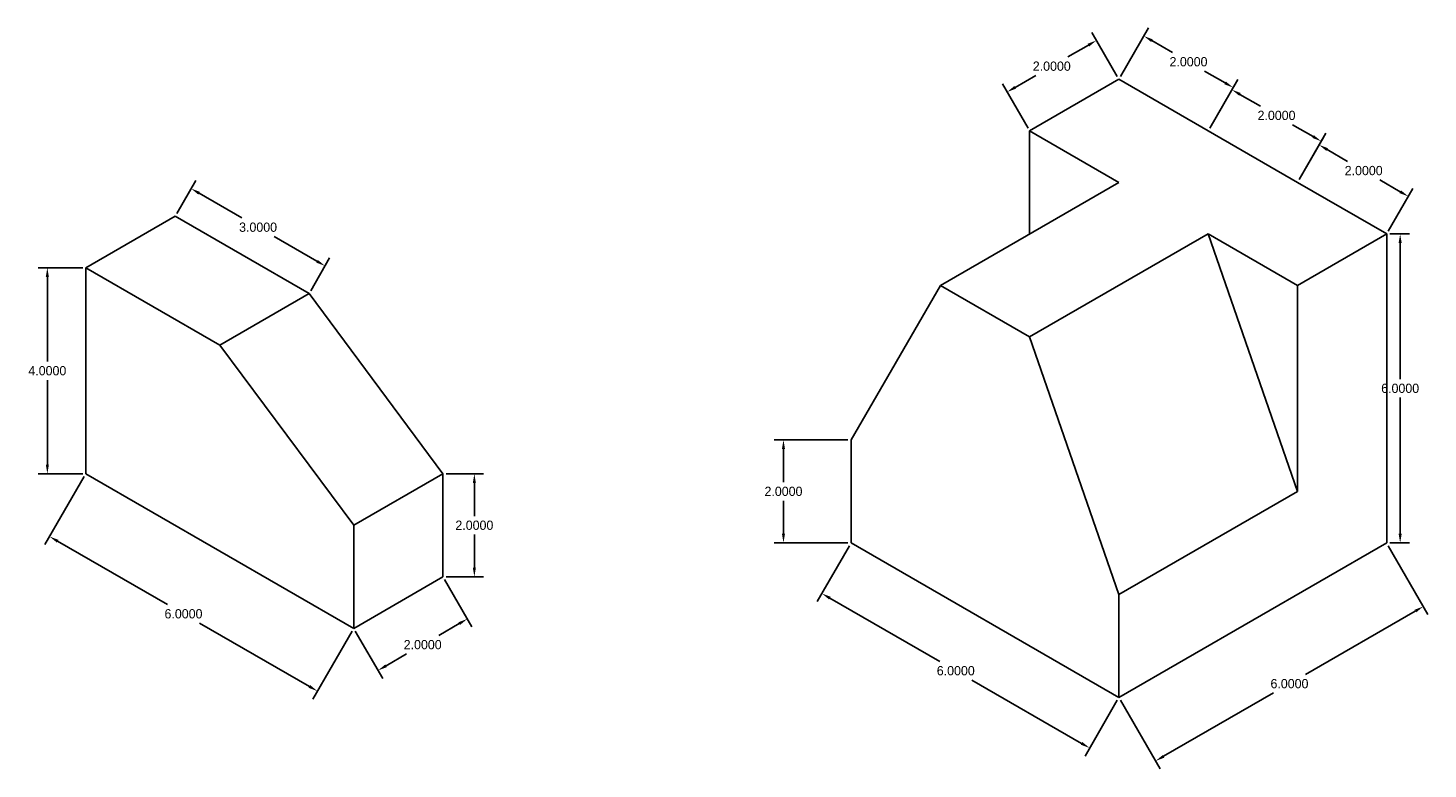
# Model space of a CAD drawing. Header units: inches. Extents: x -33 to 201, y -15 to 35.
# Tile 2 of 10: x -14 to 13, y -15 to -1. Entities that reach past the tile are written whole.
import ezdxf

# ---------------------------------------------------------------- set-up
doc = ezdxf.new("R2010")
doc.units = ezdxf.units.IN
doc.header["$MEASUREMENT"] = 0
doc.dimstyles.get("Standard").update_dxf_attribs({"dimtxt": 0.18, "dimasz": 0.18, "dimexe": 0.18, "dimexo": 0.0625, "dimgap": 0.09, "dimtad": 0, "dimtih": 1, "dimtoh": 1, "dimdec": 4, "dimzin": 0, "dimdsep": 46, "dimtxsty": 'Standard', "dimcen": 0.09, "dimadec": 0, "dimazin": 0, "dimtfac": 1, "dimtdec": 4, "dimtofl": 0, "dimtmove": 0, "dimatfit": 3, "dimfxl": 0, "dimtolj": 1, "dimtzin": 0, "dimarcsym": 0})

# ---------------------------------------------------------------- blocks, each defined once
blk = doc.blocks.new('*D136')
at = {"color": 0, "linetype": 'Continuous', "lineweight": -2}
for p, q in [((-13.068, -9.481), (-13.831, -10.802)), ((-13.585, -10.736), (-11.454, -11.966)), ((-8.7, -13.556), (-10.831, -12.326)), ((-7.872, -12.481), (-8.634, -13.802))]:
    blk.add_line(p, q, dxfattribs=at)
at = {"color": 0, "linetype": 'Continuous'}
for points in [[(-13.57, -10.71), (-13.6, -10.762), (-13.741, -10.646)], [(-8.685, -13.53), (-8.715, -13.582), (-8.544, -13.646)]]:
    blk.add_solid(points, dxfattribs=at)
at = {"layer": 'Defpoints', "color": 0, "linetype": 'Continuous'}
for p in [(-13.037, -9.427), (-7.841, -12.427), (-8.544, -13.646)]:
    blk.add_point(p, dxfattribs=at)
at = {"color": 0, "linetype": 'Continuous', "insert": (-11.143, -12.146), "char_height": 0.18, "attachment_point": 5}
blk.add_mtext('\\A1;6.0000', dxfattribs=at)
blk = doc.blocks.new('*D137')
at = {"color": 0, "linetype": 'Continuous', "lineweight": -2}
for p, q in [((-6.077, -11.481), (-5.546, -12.401)), ((-7.809, -12.481), (-7.278, -13.401)), ((-5.792, -12.335), (-6.191, -12.565)), ((-7.212, -13.155), (-6.814, -12.925))]:
    blk.add_line(p, q, dxfattribs=at)
at = {"color": 0, "linetype": 'Continuous'}
for points in [[(-5.807, -12.309), (-5.777, -12.361), (-5.636, -12.245)], [(-7.227, -13.129), (-7.197, -13.181), (-7.368, -13.245)]]:
    blk.add_solid(points, dxfattribs=at)
at = {"layer": 'Defpoints', "color": 0, "linetype": 'Continuous'}
for p in [(-6.109, -11.427), (-7.841, -12.427), (-5.636, -12.245)]:
    blk.add_point(p, dxfattribs=at)
at = {"color": 0, "linetype": 'Continuous', "insert": (-6.502, -12.745), "char_height": 0.18, "attachment_point": 5}
blk.add_mtext('\\A1;2.0000', dxfattribs=at)
blk = doc.blocks.new('*D138')
at = {"color": 0, "linetype": 'Continuous', "lineweight": -2}
for p, q in [((-6.046, -9.427), (-5.319, -9.427)), ((-5.499, -9.607), (-5.499, -10.247)), ((-5.499, -11.247), (-5.499, -10.607)), ((-6.046, -11.427), (-5.319, -11.427))]:
    blk.add_line(p, q, dxfattribs=at)
at = {"color": 0, "linetype": 'Continuous'}
for points in [[(-5.529, -9.607), (-5.469, -9.607), (-5.499, -9.427)], [(-5.529, -11.247), (-5.469, -11.247), (-5.499, -11.427)]]:
    blk.add_solid(points, dxfattribs=at)
at = {"layer": 'Defpoints', "color": 0, "linetype": 'Continuous'}
for p in [(-6.109, -9.427), (-6.109, -11.427), (-5.499, -11.427)]:
    blk.add_point(p, dxfattribs=at)
at = {"color": 0, "linetype": 'Continuous', "insert": (-5.499, -10.427), "char_height": 0.18, "attachment_point": 5}
blk.add_mtext('\\A1;2.0000', dxfattribs=at)
blk = doc.blocks.new('*D139')
at = {"color": 0, "linetype": 'Continuous', "lineweight": -2}
for p, q in [((-13.099, -5.427), (-13.965, -5.427)), ((-13.785, -5.607), (-13.785, -7.247)), ((-13.785, -9.247), (-13.785, -7.607)), ((-13.099, -9.427), (-13.965, -9.427))]:
    blk.add_line(p, q, dxfattribs=at)
at = {"color": 0, "linetype": 'Continuous'}
for points in [[(-13.815, -5.607), (-13.755, -5.607), (-13.785, -5.427)], [(-13.815, -9.247), (-13.755, -9.247), (-13.785, -9.427)]]:
    blk.add_solid(points, dxfattribs=at)
at = {"layer": 'Defpoints', "color": 0, "linetype": 'Continuous'}
for p in [(-13.037, -5.427), (-13.785, -9.427), (-13.037, -9.427)]:
    blk.add_point(p, dxfattribs=at)
at = {"color": 0, "linetype": 'Continuous', "insert": (-13.785, -7.427), "char_height": 0.18, "attachment_point": 5}
blk.add_mtext('\\A1;4.0000', dxfattribs=at)
blk = doc.blocks.new('*D140')
at = {"color": 0, "linetype": 'Continuous', "lineweight": -2}
for p, q in [((-11.274, -4.373), (-10.905, -3.735)), ((-10.839, -3.981), (-10.008, -4.461)), ((-8.553, -5.301), (-9.384, -4.821)), ((-8.675, -5.873), (-8.307, -5.235))]:
    blk.add_line(p, q, dxfattribs=at)
at = {"color": 0, "linetype": 'Continuous'}
for points in [[(-10.824, -3.955), (-10.854, -4.007), (-10.995, -3.891)], [(-8.538, -5.275), (-8.568, -5.327), (-8.397, -5.391)]]:
    blk.add_solid(points, dxfattribs=at)
at = {"layer": 'Defpoints', "color": 0, "linetype": 'Continuous'}
for p in [(-11.305, -4.427), (-8.397, -5.391), (-8.707, -5.927)]:
    blk.add_point(p, dxfattribs=at)
at = {"color": 0, "linetype": 'Continuous', "insert": (-9.696, -4.641), "char_height": 0.18, "attachment_point": 5}
blk.add_mtext('\\A1;3.0000', dxfattribs=at)
blk = doc.blocks.new('*D141')
at = {"color": 0, "linetype": 'Continuous', "lineweight": -2}
for p, q in [((1.748, -8.769), (0.319, -8.769)), ((0.499, -8.949), (0.499, -9.589)), ((0.499, -10.589), (0.499, -9.949)), ((1.748, -10.769), (0.319, -10.769))]:
    blk.add_line(p, q, dxfattribs=at)
at = {"color": 0, "linetype": 'Continuous'}
for points in [[(0.469, -8.949), (0.529, -8.949), (0.499, -8.769)], [(0.469, -10.589), (0.529, -10.589), (0.499, -10.769)]]:
    blk.add_solid(points, dxfattribs=at)
at = {"layer": 'Defpoints', "color": 0, "linetype": 'Continuous'}
for p in [(1.811, -8.769), (0.499, -10.769), (1.811, -10.769)]:
    blk.add_point(p, dxfattribs=at)
at = {"color": 0, "linetype": 'Continuous', "insert": (0.499, -9.769), "char_height": 0.18, "attachment_point": 5}
blk.add_mtext('\\A1;2.0000', dxfattribs=at)
blk = doc.blocks.new('*D142')
at = {"color": 0, "linetype": 'Continuous', "lineweight": -2}
for p, q in [((1.78, -10.823), (1.154, -11.907)), ((1.4, -11.841), (3.53, -13.071)), ((6.284, -14.661), (4.154, -13.431)), ((6.976, -13.823), (6.35, -14.907))]:
    blk.add_line(p, q, dxfattribs=at)
at = {"color": 0, "linetype": 'Continuous'}
for points in [[(1.415, -11.815), (1.385, -11.867), (1.244, -11.751)], [(6.299, -14.635), (6.269, -14.687), (6.44, -14.751)]]:
    blk.add_solid(points, dxfattribs=at)
at = {"layer": 'Defpoints', "color": 0, "linetype": 'Continuous'}
for p in [(1.811, -10.769), (7.007, -13.769), (6.44, -14.751)]:
    blk.add_point(p, dxfattribs=at)
at = {"color": 0, "linetype": 'Continuous', "insert": (3.842, -13.251), "char_height": 0.18, "attachment_point": 5}
blk.add_mtext('\\A1;6.0000', dxfattribs=at)
blk = doc.blocks.new('*D143')
at = {"color": 0, "linetype": 'Continuous', "lineweight": -2}
for p, q in [((12.234, -10.823), (13.005, -12.158)), ((12.759, -12.092), (10.629, -13.322)), ((7.038, -13.823), (7.809, -15.158)), ((7.875, -14.912), (10.005, -13.682))]:
    blk.add_line(p, q, dxfattribs=at)
at = {"color": 0, "linetype": 'Continuous'}
for points in [[(12.744, -12.067), (12.774, -12.118), (12.915, -12.002)], [(7.86, -14.887), (7.89, -14.938), (7.719, -15.002)]]:
    blk.add_solid(points, dxfattribs=at)
at = {"layer": 'Defpoints', "color": 0, "linetype": 'Continuous'}
for p in [(12.203, -10.769), (12.915, -12.002), (7.007, -13.769)]:
    blk.add_point(p, dxfattribs=at)
at = {"color": 0, "linetype": 'Continuous', "insert": (10.317, -13.502), "char_height": 0.18, "attachment_point": 5}
blk.add_mtext('\\A1;6.0000', dxfattribs=at)
blk = doc.blocks.new('*D144')
at = {"color": 0, "linetype": 'Continuous', "lineweight": -2}
for p, q in [((12.266, -4.769), (12.645, -4.769)), ((12.465, -4.949), (12.465, -7.589)), ((12.465, -10.589), (12.465, -7.949)), ((12.266, -10.769), (12.645, -10.769))]:
    blk.add_line(p, q, dxfattribs=at)
at = {"color": 0, "linetype": 'Continuous'}
for points in [[(12.435, -4.949), (12.495, -4.949), (12.465, -4.769)], [(12.435, -10.589), (12.495, -10.589), (12.465, -10.769)]]:
    blk.add_solid(points, dxfattribs=at)
at = {"layer": 'Defpoints', "color": 0, "linetype": 'Continuous'}
for p in [(12.203, -4.769), (12.465, -4.769), (12.203, -10.769)]:
    blk.add_point(p, dxfattribs=at)
at = {"color": 0, "linetype": 'Continuous', "insert": (12.465, -7.769), "char_height": 0.18, "attachment_point": 5}
blk.add_mtext('\\A1;6.0000', dxfattribs=at)
blk = doc.blocks.new('*D145')
at = {"color": 0, "linetype": 'Continuous', "lineweight": -2}
for p, q in [((10.502, -3.715), (10.981, -2.886)), ((11.047, -3.132), (11.445, -3.362)), ((12.467, -3.952), (12.069, -3.722)), ((12.234, -4.715), (12.713, -3.886))]:
    blk.add_line(p, q, dxfattribs=at)
at = {"color": 0, "linetype": 'Continuous'}
for points in [[(11.062, -3.106), (11.032, -3.158), (10.891, -3.042)], [(12.482, -3.926), (12.452, -3.978), (12.623, -4.042)]]:
    blk.add_solid(points, dxfattribs=at)
at = {"layer": 'Defpoints', "color": 0, "linetype": 'Continuous'}
for p in [(10.891, -3.042), (10.471, -3.769), (12.203, -4.769)]:
    blk.add_point(p, dxfattribs=at)
at = {"color": 0, "linetype": 'Continuous', "insert": (11.757, -3.542), "char_height": 0.18, "attachment_point": 5}
blk.add_mtext('\\A1;2.0000', dxfattribs=at)
blk = doc.blocks.new('*D146')
at = {"color": 0, "linetype": 'Continuous', "lineweight": -2}
for p, q in [((8.77, -2.715), (9.29, -1.815)), ((9.356, -2.061), (9.754, -2.291)), ((10.776, -2.881), (10.378, -2.651)), ((10.502, -3.715), (11.022, -2.815))]:
    blk.add_line(p, q, dxfattribs=at)
at = {"color": 0, "linetype": 'Continuous'}
for points in [[(9.371, -2.035), (9.341, -2.087), (9.2, -1.971)], [(10.791, -2.855), (10.761, -2.907), (10.932, -2.971)]]:
    blk.add_solid(points, dxfattribs=at)
at = {"layer": 'Defpoints', "color": 0, "linetype": 'Continuous'}
for p in [(9.2, -1.971), (8.739, -2.769), (10.471, -3.769)]:
    blk.add_point(p, dxfattribs=at)
at = {"color": 0, "linetype": 'Continuous', "insert": (10.066, -2.471), "char_height": 0.18, "attachment_point": 5}
blk.add_mtext('\\A1;2.0000', dxfattribs=at)
blk = doc.blocks.new('*D147')
at = {"color": 0, "linetype": 'Continuous', "lineweight": -2}
for p, q in [((7.038, -1.715), (7.582, -0.773)), ((7.648, -1.019), (8.047, -1.249)), ((9.068, -1.839), (8.67, -1.609)), ((8.77, -2.715), (9.314, -1.773))]:
    blk.add_line(p, q, dxfattribs=at)
at = {"color": 0, "linetype": 'Continuous'}
for points in [[(7.663, -0.993), (7.633, -1.045), (7.492, -0.929)], [(9.083, -1.813), (9.053, -1.865), (9.224, -1.929)]]:
    blk.add_solid(points, dxfattribs=at)
at = {"layer": 'Defpoints', "color": 0, "linetype": 'Continuous'}
for p in [(7.492, -0.929), (7.007, -1.769), (8.739, -2.769)]:
    blk.add_point(p, dxfattribs=at)
at = {"color": 0, "linetype": 'Continuous', "insert": (8.358, -1.429), "char_height": 0.18, "attachment_point": 5}
blk.add_mtext('\\A1;2.0000', dxfattribs=at)
blk = doc.blocks.new('*D148')
at = {"color": 0, "linetype": 'Continuous', "lineweight": -2}
for p, q in [((6.976, -1.715), (6.481, -0.859)), ((6.416, -1.105), (6.017, -1.335)), ((5.244, -2.715), (4.749, -1.859)), ((4.995, -1.925), (5.394, -1.695))]:
    blk.add_line(p, q, dxfattribs=at)
at = {"color": 0, "linetype": 'Continuous'}
for points in [[(6.401, -1.079), (6.431, -1.131), (6.571, -1.015)], [(4.98, -1.899), (5.01, -1.951), (4.839, -2.015)]]:
    blk.add_solid(points, dxfattribs=at)
at = {"layer": 'Defpoints', "color": 0, "linetype": 'Continuous'}
for p in [(7.007, -1.769), (4.839, -2.015), (5.275, -2.769)]:
    blk.add_point(p, dxfattribs=at)
at = {"color": 0, "linetype": 'Continuous', "insert": (5.705, -1.515), "char_height": 0.18, "attachment_point": 5}
blk.add_mtext('\\A1;2.0000', dxfattribs=at)

msp = doc.modelspace()

# ---------------------------------------------------------------- linework, layer by layer
at = {"linetype": 'Continuous'}
for p, q in [((7.00699, -1.76937), (5.27494, -2.76937)), ((8.73904, -2.76937), (7.00699, -1.76937)), ((5.27494, -2.76937), (7.00699, -3.76937)), ((5.27494, -2.76937), (5.27494, -4.76937)), ((10.47109, -3.76937), (8.73904, -2.76937)), ((7.00699, -3.76937), (3.54289, -5.76937)), ((12.20314, -4.76937), (10.47109, -3.76937)), ((12.20314, -4.76937), (10.47109, -3.76937)), ((-13.03685, -5.42736), (-11.3048, -4.42736)), ((-11.3048, -4.42736), (-8.70672, -5.92736)), ((5.27494, -6.76937), (8.73904, -4.76937)), ((8.73904, -4.76937), (10.47109, -5.76937)), ((10.47109, -9.76937), (8.73904, -4.76937)), ((10.47109, -5.76937), (12.20314, -4.76937)), ((12.20314, -10.76937), (12.20314, -4.76937)), ((-13.03685, -9.42736), (-13.03685, -5.42736)), ((-13.03685, -5.42736), (-10.43877, -6.92736)), ((-10.43877, -6.92736), (-8.70672, -5.92736)), ((-8.70672, -5.92736), (-6.10865, -9.42736)), ((3.54289, -5.76937), (1.81083, -8.76937)), ((3.54289, -5.76937), (5.27494, -6.76937)), ((10.47109, -9.76937), (10.47109, -5.76937)), ((5.27494, -6.76937), (7.00699, -11.76937)), ((-10.43877, -6.92736), (-7.8407, -10.42736)), ((1.81083, -10.76937), (1.81083, -8.76937)), ((1.81083, -8.76937), (1.81083, -10.76937)), ((-13.03685, -9.42736), (-7.8407, -12.42736)), ((-7.8407, -10.42736), (-6.10865, -9.42736)), ((-6.10865, -11.42736), (-6.10865, -9.42736)), ((7.00699, -11.76937), (10.47109, -9.76937)), ((-7.8407, -12.42736), (-7.8407, -10.42736)), ((1.81083, -10.76937), (7.00699, -13.76937)), ((7.00699, -13.76937), (12.20314, -10.76937)), ((-7.8407, -12.42736), (-6.10865, -11.42736)), ((7.00699, -13.76937), (7.00699, -11.76937))]:
    msp.add_line(p, q, dxfattribs=at)

# ---------------------------------------------------------------- dimensions: what is measured, and where the dimension line sits
for p1, p2, distance, picture, middle in [((8.73904, -2.76937), (7.00699, -1.76937), -0.97068, '*D147', (8.35835, -1.42874)), ((7.00699, -1.76937), (5.27494, -2.76937), -0.87118, '*D148', (5.70537, -1.51491)), ((10.47109, -3.76937), (8.73904, -2.76937), -0.92181, '*D146', (10.06597, -2.47106)), ((12.20314, -4.76937), (10.47109, -3.76937), -0.84008, '*D145', (11.75715, -3.54184)), ((-11.3048, -4.42736), (-8.70672, -5.92736), 0.6193, '*D140', (-9.69611, -4.64103)), ((12.20314, -10.76937), (12.20314, -4.76937), -0.26218, '*D144', (12.46532, -7.76937)), ((-13.03685, -5.42736), (-13.03685, -9.42736), -0.74862, '*D139', (-13.78547, -7.42736)), ((1.81083, -8.76937), (1.81083, -10.76937), -1.31134, '*D141', (0.49949, -9.76937)), ((-13.03685, -9.42736), (-7.8407, -12.42736), -1.40759, '*D136', (-11.14257, -12.14638)), ((-6.10865, -9.42736), (-6.10865, -11.42736), 0.6093, '*D138', (-5.49935, -10.42736)), ((1.81083, -10.76937), (7.00699, -13.76937), -1.13382, '*D142', (3.842, -13.25129)), ((7.00699, -13.76937), (12.20314, -10.76937), -1.42387, '*D143', (10.317, -13.50248)), ((-7.8407, -12.42736), (-6.10865, -11.42736), -0.94466, '*D137', (-6.50234, -12.74546))]:
    dim = msp.add_aligned_dim(p1=p1, p2=p2, distance=distance, dimstyle='Standard', dxfattribs=at)
    dim.commit()
    dim.dimension.update_dxf_attribs({"geometry": picture, "text_midpoint": middle})

doc.saveas('drawing.dxf')
